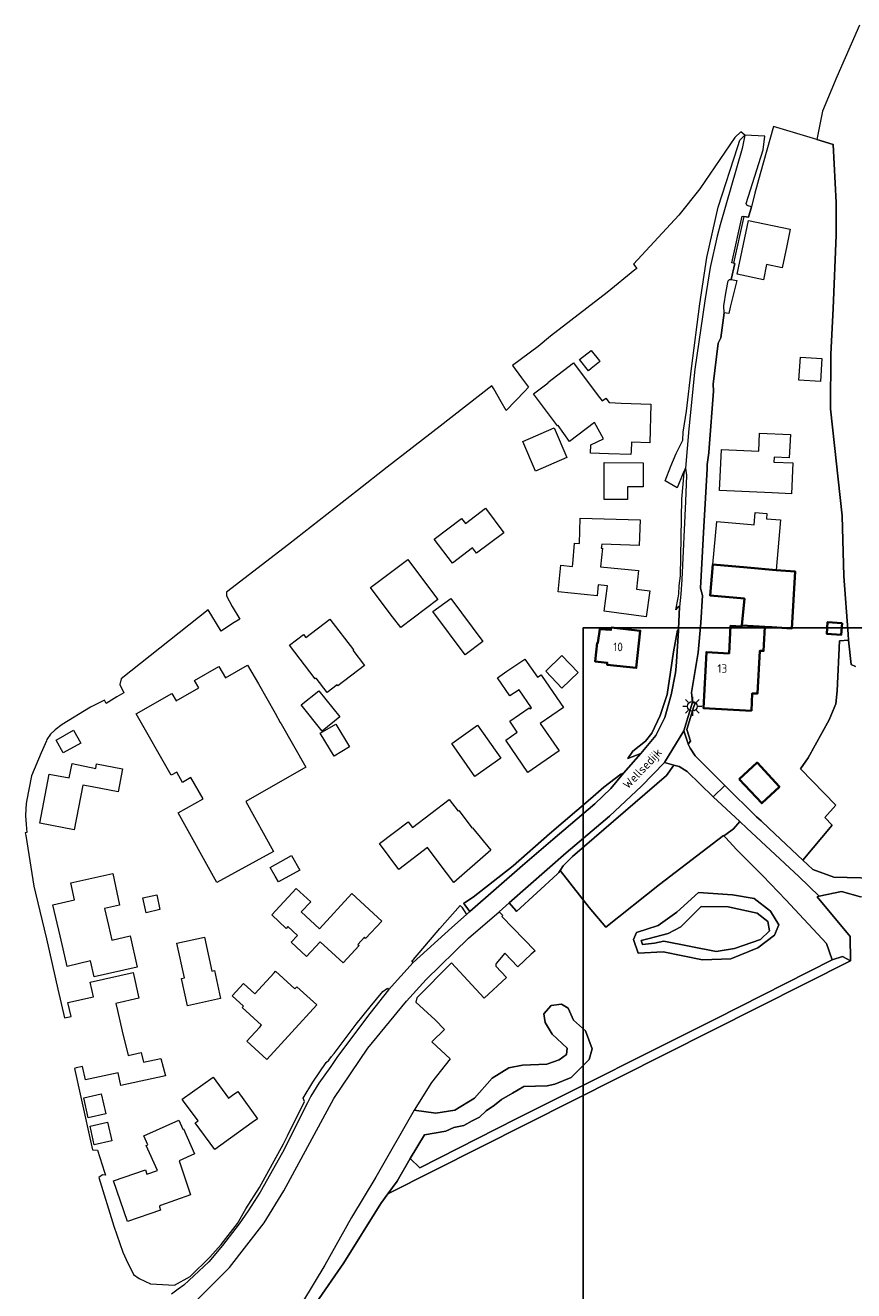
# Model space of a CAD drawing. Extents: x 142153 to 144711, y 416041 to 417656.
# Tile 7 of 25: x 142441 to 142614, y 417245 to 417510. Entities that reach past the tile are written whole.
import ezdxf
from ezdxf.enums import TextEntityAlignment as Align

# ---------------------------------------------------------------- set-up
doc = ezdxf.new("R2010")
doc.units = 0
for name, color, linetype, lineweight in [('B-PV-GR-BOUWLAND-GV', 80, 'Continuous', 13), ('B-PV-GR-GRAS-GV', 252, 'Continuous', 13), ('B-PV-KL-ET_LS_OV_LICHTMAST-S', 190, 'Continuous', 25), ('B-PV-OG-BEBOUWING-GV', 7, 'Continuous', 35), ('B-PV-OG-BEBOUWING-T18', 1, 'Continuous', 18), ('B-PV-OG-BEBOUWING_LOODS-GV', 7, 'Continuous', 35), ('B-PV-OG-TERREIN_ERF-GV', 7, 'Continuous', 18), ('B-PV-OG-TERREIN_ONBEGROEID-GV', 7, 'Continuous', 18), ('B-PV-OG-TOPOGRAFIE-T18', 1, 'Continuous', 18), ('B-PV-OG-WATER_MEER-GV', 140, 'Continuous', 18), ('B-PV-OG-WATER_SLOOT-GV', 120, 'Continuous', 18), ('B-PV-OG-WEG-GV', 7, 'Continuous', 18), ('B-PV-VH-VERHARDING_ASFALT-GV', 252, 'Continuous', 18), ('B-PV-VH-VERHARDING_BETONSTRAATSTEEN-GV', 252, 'Continuous', 18)]:
    doc.layers.add(name, color=color, linetype=linetype, lineweight=lineweight)
doc.styles.add('NLCS-ISO-M1000-T18', font='NLCS-ISO.ttf', dxfattribs={"height": 1.8})

# ---------------------------------------------------------------- blocks, each defined once
blk = doc.blocks.new('SKL-ET_OV_LICHTMAST-SO')
at = {"color": 0, "linetype": 'ByBlock', "lineweight": 18}
for points in [[(-1.25, 0), (-2, 0)], [(-1.41, 1.41), (-0.88, 0.88)], [(0, 2), (0, 1.25)], [(0.88, 0.88), (1.41, 1.41)], [(2, 0), (1.25, 0)], [(-1.41, -1.41), (-0.88, -0.88)], [(0, -1.25), (0, -2)], [(0.88, -0.88), (1.41, -1.41)]]:
    blk.add_lwpolyline(points, dxfattribs=at)
blk.add_circle((0, 0), 1, dxfattribs=at)

msp = doc.modelspace()

# ---------------------------------------------------------------- linework, layer by layer
at = {"layer": 'B-PV-GR-BOUWLAND-GV'}
for points in [[(142614.657, 417375.995), (142613.789, 417376.44), (142613.25, 417381.477), (142611.334, 417381.393), (142610.868, 417370.915), (142610.572, 417368.185), (142609.154, 417364.841), (142604.793, 417356.861), (142603.185, 417354.554), (142610.529, 417346.912), (142608.286, 417344.33), (142609.815, 417342.727), (142603.66, 417335.411), (142605.767, 417333.433), (142610.133, 417331.845), (142621.377, 417331.581)], [(142615.735, 417327.687), (142611.72, 417328.802), (142607.03, 417327.828), (142606.622, 417327.743), (142613.568, 417319.409), (142613.617, 417314.299), (142516.645, 417265.481), (142515.189, 417263.451), (142507.423, 417250.997), (142495.828, 417234.209)]]:
    msp.add_lwpolyline(points, dxfattribs=at)
at = {"layer": 'B-PV-GR-GRAS-GV'}
msp.add_lwpolyline([(142615.535, 417510.375), (142610.766, 417499.584), (142607.772, 417492.386), (142606.602, 417486.412), (142610.015, 417485.388), (142610.625, 417473.206), (142610.636, 417466.403), (142610.025, 417451.03), (142609.538, 417441.471), (142609.421, 417429.998), (142611.917, 417407.564), (142612.242, 417394.932), (142613.116, 417382.733), (142613.25, 417381.477), (142613.789, 417376.44), (142614.657, 417375.995)], dxfattribs=at)
for points in [[(142584.823, 417348.696), (142579.359, 417353.988), (142577.697, 417355.06), (142576.588, 417355.346), (142575.023, 417353.115), (142555.36, 417336.179), (142553.365, 417334.182), (142552.731, 417333.223), (142558.808, 417325.46), (142562.305, 417321.372), (142573.613, 417330.311), (142586.998, 417340.555), (142587.057, 417340.492), (142587.468, 417340.788), (142589.094, 417341.972), (142590.413, 417343.5)], [(142607.03, 417327.828), (142602.777, 417332.007), (142591.913, 417342.106), (142590.413, 417343.5), (142589.094, 417341.972), (142587.468, 417340.788), (142587.057, 417340.492), (142587.466, 417340.056), (142589.72, 417337.647), (142595.267, 417332.119), (142600.044, 417327.116), (142608.625, 417317.964), (142609.785, 417314.495), (142611.927, 417315.194), (142613.617, 417314.299), (142613.568, 417319.409), (142606.622, 417327.743)], [(142613.617, 417314.299), (142611.927, 417315.194), (142609.785, 417314.495), (142585.415, 417302.172), (142543.55, 417281.192), (142523.348, 417270.918), (142521.271, 417272.88), (142518.557, 417268.146), (142516.645, 417265.481)]]:
    msp.add_lwpolyline(points, close=True, dxfattribs=at)
at = {"layer": 'B-PV-OG-BEBOUWING-GV'}
for points in [[(142591.968, 417396.723), (142584.788, 417397.346), (142584.21, 417390.853), (142591.388, 417390.214), (142590.833, 417384.603), (142595.687, 417384.295), (142597.146, 417384.203), (142601.332, 417383.952), (142602.022, 417395.915), (142598.033, 417396.197)], [(142563.453, 417384.151), (142563.397, 417383.641), (142561.04, 417383.827), (142560.686, 417380.923), (142560.508, 417380.943), (142560.08, 417377.052), (142562.637, 417376.771), (142562.593, 417376.374), (142568.707, 417375.701), (142569.562, 417383.479)], [(142592.844, 417366.725), (142593.039, 417370.362), (142594.128, 417370.304), (142594.644, 417379.281), (142595.416, 417379.24), (142595.687, 417384.295), (142590.833, 417384.603), (142590.814, 417384.406), (142588.491, 417384.531), (142588.18, 417378.748), (142583.408, 417379.004), (142582.777, 417367.265)], [(142611.876, 417385.102), (142608.829, 417385.307), (142608.663, 417382.848), (142611.711, 417382.641)]]:
    msp.add_lwpolyline(points, close=True, dxfattribs=at)
at = {"layer": 'B-PV-OG-BEBOUWING_LOODS-GV'}
msp.add_lwpolyline([(142590.323, 417352.388), (142595.028, 417347.337), (142598.743, 417350.798), (142594.037, 417355.849)], close=True, dxfattribs=at)
at = {"layer": 'B-PV-OG-TERREIN_ERF-GV'}
for points in [[(142575.976, 417417.952), (142577.081, 417420.635), (142578.511, 417423.441), (142578.519, 417425.087), (142579.231, 417429.521), (142580.266, 417438.45), (142582.065, 417452.022), (142583.523, 417461.69), (142585.898, 417472.276), (142590.009, 417484.994), (142590.434, 417486.335), (142591.486, 417487.374), (142590.662, 417488.071), (142589.387, 417486.846), (142582.02, 417476.117), (142577.67, 417470.606), (142568.142, 417460.339), (142568.819, 417459.424), (142568.432, 417459.102), (142562.61, 417454.402), (142550.748, 417445.223), (142548.144, 417443.085), (142542.796, 417439.091), (142544.645, 417436.464), (142546.147, 417434.505), (142545.372, 417433.697), (142541.438, 417429.672), (142540.378, 417431.474), (142538.878, 417434.196), (142538.402, 417434.788), (142527.591, 417426.365), (142516.452, 417417.768), (142510.283, 417412.852), (142495.824, 417401.549), (142482.791, 417391.566), (142482.79, 417390.819), (142483.999, 417388.586), (142485.556, 417385.917), (142484.08, 417384.972), (142481.647, 417383.415), (142478.941, 417387.888), (142460.683, 417373.376), (142460.417, 417372.25), (142461.273, 417370.5), (142459.796, 417369.615), (142457.593, 417368.249), (142457.194, 417368.937), (142454.303, 417367.44), (142448.344, 417363.819), (142446.854, 417362.744), (142445.91, 417361.801), (142445.153, 417360.681), (142445.031, 417360.403), (142443.933, 417357.899), (142441.905, 417353.106), (142440.877, 417347.698), (142440.785, 417347.209), (142440.7, 417346.131), (142440.615, 417344.674), (142440.721, 417343.779), (142440.778, 417342.881), (142440.933, 417341.23), (142440.605, 417341.158), (142440.749, 417340.564), (142442.399, 417329.973), (142442.717, 417328.508), (142445.018, 417318.906), (142447.421, 417308.354), (142448.815, 417302.334), (142450.208, 417302.656), (142449.542, 417305.541), (142454.882, 417306.774), (142454.181, 417309.81), (142463.191, 417311.889), (142464.441, 417306.469), (142459.583, 417305.348), (142459.914, 417303.915), (142460.946, 417299.579), (142462.157, 417294.493), (142464.935, 417295.095), (142465.381, 417293.037), (142469.039, 417293.83), (142470.033, 417290.218), (142460.663, 417288.187), (142460.086, 417290.849), (142453.205, 417289.357), (142452.597, 417292.164), (142451.242, 417291.85), (142450.949, 417291.751), (142452.268, 417285.759), (142454.709, 417274.712), (142455.726, 417274.591), (142457.226, 417269.993), (142457.409, 417269.414), (142456.769, 417269.428), (142456.03, 417268.918), (142456.014, 417268.907), (142459.201, 417258.684), (142461.041, 417253.271), (142461.785, 417251.678), (142463.317, 417248.539), (142464.488, 417247.759), (142466.839, 417246.606), (142471.901, 417246.305), (142475.198, 417248.172), (142479.281, 417252.223), (142481.681, 417254.849), (142485.109, 417259.236), (142486.86, 417262.335), (142489.685, 417266.796), (142494.734, 417275.955), (142495.553, 417277.598), (142499.134, 417284.844), (142498.839, 417285.492), (142500.891, 417288.877), (142503.713, 417292.985), (142504.246, 417293.51), (142504.817, 417294.258), (142505.355, 417294.877), (142509.951, 417301.059), (142512.892, 417304.669), (142515.545, 417307.893), (142516.529, 417308.54), (142516.75, 417308.236), (142521.951, 417313.987), (142521.642, 417314.291), (142522.031, 417314.584), (142527.538, 417321.099), (142531.766, 417325.922), (142532.106, 417325.539), (142533.148, 417324.004), (142533.848, 417324.645), (142532.707, 417326.084), (142532.523, 417326.346), (142534.493, 417327.643), (142542.918, 417334.192), (142550.549, 417340.908), (142559.128, 417348.239), (142561.93, 417350.681), (142565.477, 417353.452), (142566.058, 417353.632), (142569.676, 417357.78), (142569.657, 417357.773), (142566.975, 417356.733), (142567.968, 417358.25), (142570.654, 417360.372), (142571.979, 417362.003), (142573.701, 417365.753), (142575.184, 417370.13), (142575.892, 417374.781), (142576.545, 417379.034), (142577.332, 417383.635), (142577.555, 417383.796), (142577.796, 417388.479), (142577.512, 417388.531), (142577.016, 417387.884), (142577.526, 417390.393), (142577.634, 417391.236), (142577.728, 417392.886), (142577.98, 417394.979), (142578.301, 417411.06), (142578.778, 417416.587), (142579.034, 417417.592), (142578.475, 417416.405), (142577.29, 417413.463), (142574.792, 417414.881)], [(142610.625, 417473.206), (142610.015, 417485.388), (142606.602, 417486.412), (142597.501, 417489.143), (142594.716, 417479.253), (142593.568, 417475.165), (142592.863, 417472.298), (142592.253, 417470.14), (142591.241, 417470.323), (142589.118, 417460.531), (142589.365, 417460.449), (142588.582, 417457.076), (142589.792, 417456.862), (142588.437, 417451.32), (142588.105, 417450.001), (142587.123, 417450.147), (142586.441, 417444.861), (142585.902, 417443.771), (142584.84, 417435.163), (142584.905, 417433.67), (142583.991, 417421.831), (142583.909, 417420.788), (142583.576, 417418.321), (142583.552, 417417.453), (142583.144, 417410.075), (142582.872, 417405.348), (142582.157, 417392.427), (142582.572, 417390.892), (142582.267, 417385.122), (142581.675, 417378.944), (142580.287, 417370.516), (142580.513, 417368.526), (142581.046, 417368.229), (142580.791, 417367.585), (142579.297, 417362.765), (142580.087, 417360.336), (142579.61, 417359.735), (142580.047, 417358.845), (142581.09, 417357.271), (142587.258, 417351.018), (142593.926, 417344.45), (142594.919, 417343.619), (142596.592, 417342.049), (142603.66, 417335.411), (142609.815, 417342.727), (142608.286, 417344.33), (142610.529, 417346.912), (142603.185, 417354.554), (142604.793, 417356.861), (142609.154, 417364.841), (142610.572, 417368.185), (142610.868, 417370.915), (142611.334, 417381.393), (142613.25, 417381.477), (142613.116, 417382.733), (142612.242, 417394.932), (142611.917, 417407.564), (142609.421, 417429.998), (142609.538, 417441.471), (142610.025, 417451.03), (142610.636, 417466.403)], [(142589.891, 417458.189), (142592.244, 417469.458), (142601.01, 417467.628), (142600.285, 417464.158), (142599.317, 417459.524), (142596.033, 417460.21), (142595.372, 417457.045)], [(142556.825, 417440.326), (142559.23, 417442.23), (142560.971, 417440.031), (142561.079, 417439.895), (142560.996, 417439.829), (142559.246, 417438.445), (142558.673, 417437.992)], [(142552.312, 417426.506), (142552.182, 417426.41), (142547.174, 417433.165), (142550.225, 417435.427), (142550.137, 417435.543), (142555.523, 417439.624), (142560.739, 417432.739), (142561.548, 417431.691), (142562.276, 417432.19), (142562.321, 417432.221), (142563.027, 417431.308), (142565.56, 417431.21), (142571.798, 417431.002), (142571.526, 417422.87), (142567.681, 417422.993), (142567.629, 417421.12), (142567.599, 417420.44), (142562.926, 417420.589), (142559.127, 417420.71), (142559.163, 417422.447), (142561.849, 417423.695), (142559.945, 417427.109), (142554.712, 417423.153)], [(142602.835, 417435.988), (142603.153, 417440.803), (142607.627, 417440.508), (142607.31, 417435.693)], [(142547.61, 417416.948), (142544.917, 417423.166), (142551.494, 417426.014), (142554.187, 417419.796)], [(142594.561, 417424.895), (142601.021, 417424.585), (142600.788, 417419.726), (142597.596, 417419.879), (142597.547, 417418.85), (142601.542, 417418.659), (142601.231, 417412.177), (142597.236, 417412.369), (142593.968, 417412.526), (142586.169, 417412.901), (142586.582, 417421.495), (142594.38, 417421.102)], [(142570.145, 417418.691), (142570.126, 417413.619), (142566.889, 417413.631), (142566.879, 417410.983), (142561.976, 417411.002), (142562.005, 417418.722)], [(142537.133, 417409.143), (142540.931, 417404.008), (142535.204, 417399.773), (142534.399, 417400.844), (142530.147, 417397.646), (142526.342, 417402.706), (142532.101, 417407.036), (142532.906, 417405.965)], [(142593.631, 417408.274), (142596.121, 417408.052), (142596.024, 417406.957), (142598.932, 417406.698), (142598.033, 417396.197), (142602.022, 417395.915), (142601.332, 417383.952), (142597.146, 417384.203), (142595.687, 417384.295), (142595.416, 417379.24), (142594.644, 417379.281), (142594.128, 417370.304), (142593.039, 417370.362), (142592.844, 417366.725), (142582.777, 417367.265), (142583.408, 417379.004), (142588.18, 417378.748), (142588.491, 417384.531), (142590.814, 417384.406), (142590.833, 417384.603), (142591.388, 417390.214), (142584.21, 417390.853), (142584.788, 417397.346), (142585.592, 417406.379), (142592.773, 417405.74), (142593.401, 417405.684)], [(142556.982, 417407.113), (142569.497, 417406.712), (142569.326, 417401.364), (142561.467, 417401.621), (142561.382, 417400.798), (142561.6, 417400.776), (142561.203, 417396.907), (142569.191, 417396.087), (142568.792, 417392.207), (142571.538, 417391.84), (142570.81, 417386.395), (142561.961, 417387.578), (142562.67, 417392.878), (142560.744, 417393.076), (142560.51, 417390.794), (142552.33, 417391.635), (142552.901, 417397.196), (142555.328, 417396.946), (142555.379, 417397.505), (142555.774, 417401.815), (142556.811, 417401.753)], [(142517.619, 417386.423), (142516.929, 417387.342), (142513.006, 417392.56), (142520.799, 417398.418), (142524.721, 417393.2), (142527.101, 417390.033), (142519.324, 417384.151)], [(142536.542, 417381.204), (142532.808, 417378.433), (142526.084, 417387.496), (142529.818, 417390.267)], [(142495.999, 417380.434), (142498.921, 417382.677), (142499.406, 417382.044), (142504.473, 417385.934), (142509.402, 417379.514), (142509.274, 417379.416), (142511.733, 417376.213), (142506.16, 417371.934), (142505.999, 417372.144), (142503.913, 417370.543), (142501.615, 417373.536), (142501.413, 417373.381)], [(142560.508, 417380.943), (142560.686, 417380.923), (142561.04, 417383.827), (142563.397, 417383.641), (142563.453, 417384.151), (142569.562, 417383.479), (142568.707, 417375.701), (142562.593, 417376.374), (142562.637, 417376.771), (142560.08, 417377.052)], [(142608.829, 417385.307), (142611.876, 417385.102), (142611.711, 417382.641), (142608.663, 417382.848)], [(142499.45, 417354.896), (142486.832, 417347.694), (142492.616, 417337.233), (142480.774, 417330.686), (142472.669, 417345.347), (142477.893, 417348.235), (142475.33, 417352.726), (142473.588, 417351.708), (142472.356, 417353.834), (142471.214, 417353.183), (142463.856, 417366.074), (142471.334, 417370.342), (142472.224, 417368.782), (142476.964, 417371.488), (142476.064, 417373.066), (142481.194, 417375.995), (142482.557, 417373.607), (142487.23, 417376.273), (142489.471, 417372.371), (142492.994, 417366.187), (142494.068, 417364.275), (142494.268, 417363.973)], [(142549.011, 417373.912), (142553.474, 417367.406), (142548.561, 417364.037), (142552.521, 417358.303), (142546.007, 417353.805), (142541.335, 417360.57), (142543.758, 417362.243), (142542.196, 417364.52), (142546.248, 417367.3), (142546.39, 417367.093), (142546.754, 417367.342), (142544.163, 417371.128), (142542.238, 417369.814), (142539.628, 417373.637), (142541.595, 417374.98), (142545.358, 417377.549), (142547.974, 417373.73), (142548.765, 417374.27)], [(142556.506, 417374.738), (142553.141, 417371.479), (142549.72, 417375.012), (142553.086, 417378.27)], [(142506.544, 417365.438), (142502.833, 417362.451), (142498.426, 417367.926), (142502.137, 417370.913)], [(142505.694, 417363.939), (142508.567, 417359.155), (142505.34, 417357.217), (142502.467, 417362.002)], [(142540.302, 417356.763), (142534.88, 417352.955), (142530.018, 417359.879), (142535.44, 417363.687)], [(142452.251, 417359.91), (142448.578, 417357.867), (142447.069, 417360.58), (142450.742, 417362.622)], [(142450.884, 417341.778), (142443.631, 417343.161), (142445.594, 417353.456), (142449.819, 417352.651), (142450.432, 417355.633), (142455.374, 417354.617), (142455.553, 417355.557), (142460.999, 417354.518), (142460.083, 417349.715), (142454.637, 417350.753), (142452.667, 417351.129)], [(142590.323, 417352.388), (142594.037, 417355.849), (142598.743, 417350.798), (142595.028, 417347.337)], [(142529.5, 417348.093), (142531.337, 417345.673), (142531.501, 417345.797), (142534.278, 417342.14), (142534.361, 417342.203), (142538.23, 417337.523), (142530.429, 417330.751), (142527.404, 417334.803), (142524.951, 417338.033), (142518.951, 417333.476), (142514.855, 417338.871), (142520.909, 417343.468), (142521.824, 417342.264)], [(142595.267, 417332.119), (142589.72, 417337.647), (142587.466, 417340.056), (142587.057, 417340.492), (142586.998, 417340.555), (142573.613, 417330.311), (142562.305, 417321.372), (142558.808, 417325.46), (142552.731, 417333.223), (142552.449, 417332.797), (142552.104, 417332.491), (142543.594, 417324.669), (142543.454, 417324.83), (142542.029, 417326.468), (142539.968, 417324.583), (142540.738, 417323.785), (142540.544, 417323.594), (142547.494, 417316.408), (142546.711, 417315.68), (142543.849, 417313.019), (142541.148, 417315.924), (142539.37, 417313.743), (142539.277, 417313.546), (142539.246, 417313.17), (142541.493, 417310.814), (142536.832, 417306.511), (142529.976, 417313.899), (142522.674, 417306.564), (142522.516, 417305.617), (142526.552, 417301.913), (142528.512, 417299.923), (142525.88, 417297.33), (142529.69, 417293.75), (142525.765, 417288.776), (142522.126, 417283.021), (142526.682, 417282.345), (142530.681, 417283.036), (142534.773, 417285.492), (142538.488, 417289.682), (142541.966, 417291.85), (142544.831, 417292.402), (142549.967, 417292.616), (142552.58, 417293.567), (142554.117, 417294.654), (142554.214, 417296.026), (142551.049, 417298.943), (142549.605, 417301.392), (142549.367, 417303.201), (142550.894, 417304.931), (142553.033, 417305.205), (142554.404, 417304.362), (142555.561, 417301.89), (142558.077, 417299.648), (142559.464, 417295.864), (142558.824, 417293.594), (142555.029, 417289.856), (142551.652, 417288.48), (142550.004, 417288.077), (142545.144, 417287.944), (142542.77, 417286.549), (142540.465, 417285.211), (142539.006, 417284.069), (142537.231, 417282.845), (142535.809, 417281.568), (142534.272, 417280.786), (142532.559, 417279.788), (142530.493, 417279.379), (142528.754, 417278.635), (142524.313, 417277.861), (142521.271, 417272.88), (142523.348, 417270.918), (142543.55, 417281.192), (142585.415, 417302.172), (142609.785, 417314.495), (142608.625, 417317.964), (142600.044, 417327.116)], [(142498.186, 417333.288), (142493.705, 417330.853), (142492.993, 417332.062), (142491.927, 417333.872), (142496.396, 417336.4)], [(142460.39, 417325.969), (142457.197, 417325.268), (142458.028, 417321.723), (142458.746, 417318.661), (142462.587, 417319.535), (142464.073, 417313.007), (142455.045, 417310.952), (142454.291, 417314.268), (142449.418, 417313.126), (142448.552, 417316.831), (142447.911, 417319.533), (142446.358, 417326.041), (142450.941, 417327.115), (142450.164, 417330.651), (142458.939, 417332.578)], [(142492.266, 417323.911), (142497.423, 417329.495), (142500.457, 417326.693), (142498.469, 417324.54), (142502.281, 417321.019), (142509.093, 417328.394), (142515.335, 417322.63), (142511.974, 417318.991), (142511.699, 417319.245), (142510.322, 417317.753), (142510.596, 417317.5), (142507.225, 417313.849), (142502.413, 417318.297), (142499.591, 417315.241), (142496.352, 417318.232), (142497.655, 417319.643), (142495.666, 417321.479), (142495.314, 417321.097)], [(142573.311, 417321.742), (142577.212, 417324.479), (142581.753, 417328.606), (142588.871, 417328.153), (142593.457, 417327.356), (142596.889, 417324.706), (142598.608, 417321.821), (142597.682, 417319.654), (142594.208, 417317.026), (142588.51, 417314.733), (142582.633, 417314.546), (142574.378, 417316.202), (142569.123, 417315.908), (142568.165, 417318.786), (142568.761, 417320.219)], [(142468.837, 417325.029), (142465.932, 417324.391), (142465.247, 417327.508), (142468.152, 417328.146)], [(142479.709, 417312.137), (142480.287, 417312.261), (142481.547, 417306.388), (142474.609, 417304.899), (142473.39, 417310.58), (142473.977, 417310.706), (142472.411, 417317.998), (142478.185, 417319.237)], [(142492.802, 417311.811), (142493.075, 417312.109), (142497.113, 417308.416), (142497.533, 417308.876), (142501.708, 417305.056), (142491.249, 417293.619), (142487.072, 417297.439), (142489.728, 417300.343), (142490.152, 417300.806), (142486.093, 417304.518), (142486.336, 417304.784), (142483.957, 417306.961), (142486.332, 417309.555), (142488.708, 417307.381)], [(142480.029, 417289.918), (142483.194, 417285.527), (142484.024, 417286.129), (142485.15, 417286.946), (142489.311, 417281.212), (142488.185, 417280.395), (142480.377, 417274.73), (142476.254, 417280.341), (142476.874, 417280.789), (142473.761, 417284.921), (142473.486, 417285.286)], [(142457.46, 417282.245), (142453.785, 417281.419), (142452.849, 417285.589), (142456.524, 417286.415)], [(142458.731, 417276.581), (142455.056, 417275.756), (142454.175, 417279.681), (142457.85, 417280.506)], [(142476.086, 417273.871), (142472.854, 417272.354), (142475.26, 417265.226), (142468.935, 417263.046), (142468.742, 417262.906), (142468.715, 417262.729), (142468.925, 417262.028), (142462.047, 417259.639), (142459.087, 417268.16), (142465.814, 417270.497), (142466.113, 417269.613), (142468.311, 417270.346), (142465.97, 417275.595), (142466.289, 417275.737), (142465.441, 417277.645), (142472.767, 417280.901), (142473.616, 417278.993), (142473.777, 417279.065)]]:
    msp.add_lwpolyline(points, close=True, dxfattribs=at)
at = {"layer": 'B-PV-OG-TERREIN_ONBEGROEID-GV'}
msp.add_lwpolyline([(142584.823, 417348.696), (142590.413, 417343.5), (142591.913, 417342.106), (142602.777, 417332.007), (142607.03, 417327.828), (142611.72, 417328.802), (142615.735, 417327.687), (142640.491, 417328.984), (142684.509, 417330.667), (142684.745, 417334.227), (142621.377, 417331.581), (142610.133, 417331.845), (142605.767, 417333.433), (142603.66, 417335.411), (142596.592, 417342.049), (142594.919, 417343.619), (142593.926, 417344.45), (142587.258, 417351.018)], close=True, dxfattribs=at)
at = {"layer": 'B-PV-OG-WATER_MEER-GV'}
msp.add_lwpolyline([(142594.751, 417318.748), (142596.675, 417320.623), (142596.312, 417322.516), (142594.077, 417324.304), (142587.984, 417325.62), (142582.335, 417325.71), (142578.03, 417321.449), (142575.43, 417320.037), (142571.453, 417318.963), (142569.74, 417318.541), (142569.993, 417317.73), (142572.533, 417317.996), (142574.51, 417318.409), (142585.493, 417316.243), (142589.323, 417316.879)], close=True, dxfattribs=at)
at = {"layer": 'B-PV-OG-WATER_SLOOT-GV'}
for points in [[(142593.457, 417327.356), (142588.871, 417328.153), (142581.753, 417328.606), (142577.212, 417324.479), (142573.311, 417321.742), (142568.761, 417320.219), (142568.165, 417318.786), (142569.123, 417315.908), (142574.378, 417316.202), (142582.633, 417314.546), (142588.51, 417314.733), (142594.208, 417317.026), (142597.682, 417319.654), (142598.608, 417321.821), (142596.889, 417324.706)], [(142594.751, 417318.748), (142589.323, 417316.879), (142585.493, 417316.243), (142574.51, 417318.409), (142572.533, 417317.996), (142569.993, 417317.73), (142569.74, 417318.541), (142571.453, 417318.963), (142575.43, 417320.037), (142578.03, 417321.449), (142582.335, 417325.71), (142587.984, 417325.62), (142594.077, 417324.304), (142596.312, 417322.516), (142596.675, 417320.623)]]:
    msp.add_lwpolyline(points, close=True, dxfattribs=at)
msp.add_lwpolyline([(142495.828, 417234.209), (142507.423, 417250.997), (142515.189, 417263.451), (142516.645, 417265.481), (142518.557, 417268.146), (142521.271, 417272.88), (142524.313, 417277.861), (142528.754, 417278.635), (142530.493, 417279.379), (142532.559, 417279.788), (142534.272, 417280.786), (142535.809, 417281.568), (142537.231, 417282.845), (142539.006, 417284.069), (142540.465, 417285.211), (142542.77, 417286.549), (142545.144, 417287.944), (142550.004, 417288.077), (142551.652, 417288.48), (142555.029, 417289.856), (142558.824, 417293.594), (142559.464, 417295.864), (142558.077, 417299.648), (142555.561, 417301.89), (142554.404, 417304.362), (142553.033, 417305.205), (142550.894, 417304.931), (142549.367, 417303.201), (142549.605, 417301.392), (142551.049, 417298.943), (142554.214, 417296.026), (142554.117, 417294.654), (142552.58, 417293.567), (142549.967, 417292.616), (142544.831, 417292.402), (142541.966, 417291.85), (142538.488, 417289.682), (142534.773, 417285.492), (142530.681, 417283.036), (142526.682, 417282.345), (142522.126, 417283.021), (142514.085, 417268.978), (142509.007, 417260.493), (142503.411, 417250.527), (142498.71, 417242.758)], dxfattribs=at)
at = {"layer": 'B-PV-OG-WEG-GV'}
for points in [[(142569.676, 417357.78), (142572.85, 417361.532), (142574.673, 417365.29), (142576.063, 417370.077), (142576.956, 417374.688), (142577.059, 417376.006), (142577.538, 417383.465), (142577.555, 417383.796), (142577.332, 417383.635), (142576.545, 417379.034), (142575.892, 417374.781), (142575.184, 417370.13), (142573.701, 417365.753), (142571.979, 417362.003), (142570.654, 417360.372), (142567.968, 417358.25), (142566.975, 417356.733), (142569.657, 417357.773)], [(142579.61, 417359.735), (142580.087, 417360.336), (142579.297, 417362.765), (142580.791, 417367.585), (142581.046, 417368.229), (142580.513, 417368.526), (142578.72, 417362.539), (142579.587, 417359.782)], [(142552.104, 417332.491), (142552.449, 417332.797), (142552.731, 417333.223), (142553.365, 417334.182), (142555.36, 417336.179), (142575.023, 417353.115), (142576.588, 417355.346), (142574.608, 417355.856), (142569.811, 417350.916), (142563.121, 417344.614), (142554.035, 417336.966), (142542.029, 417326.468), (142543.454, 417324.83), (142543.594, 417324.669)], [(142533.848, 417324.645), (142544.87, 417334.295), (142551.205, 417339.759), (142559.995, 417347.214), (142563.372, 417350.429), (142566.058, 417353.632), (142565.477, 417353.452), (142561.93, 417350.681), (142559.128, 417348.239), (142550.549, 417340.908), (142542.918, 417334.192), (142534.493, 417327.643), (142532.523, 417326.346), (142532.707, 417326.084)]]:
    msp.add_lwpolyline(points, close=True, dxfattribs=at)
at = {"layer": 'B-PV-VH-VERHARDING_ASFALT-GV'}
msp.add_lwpolyline([(142476.02, 417242.653), (142483.394, 417250.056), (142490.721, 417259.415), (142494.83, 417266.127), (142505.316, 417285.446), (142512.397, 417295.997), (142520.517, 417305.85), (142524.638, 417310.396), (142533.556, 417319.028), (142539.968, 417324.583), (142542.029, 417326.468), (142554.035, 417336.966), (142563.121, 417344.614), (142569.811, 417350.916), (142574.608, 417355.856), (142578.72, 417362.539), (142580.513, 417368.526), (142580.287, 417370.516), (142581.675, 417378.944), (142582.267, 417385.122), (142582.572, 417390.892), (142582.157, 417392.427), (142582.872, 417405.348), (142583.144, 417410.075), (142583.552, 417417.453), (142583.576, 417418.321), (142583.909, 417420.788), (142583.991, 417421.831), (142584.905, 417433.67), (142584.84, 417435.163), (142585.902, 417443.771), (142586.441, 417444.861), (142587.123, 417450.147), (142587.078, 417451.601), (142587.555, 417454.658), (142587.992, 417456.833), (142588.23, 417457.126), (142588.582, 417457.076), (142589.365, 417460.449), (142589.118, 417460.531), (142588.772, 417460.612), (142590.889, 417470.399), (142591.241, 417470.323), (142592.253, 417470.14), (142592.863, 417472.298), (142592.201, 417472.511), (142591.89, 417472.67), (142591.781, 417473.053), (142595.302, 417484.283), (142595.642, 417487.164), (142591.486, 417487.374), (142590.894, 417484.523), (142586.283, 417468.527), (142585.652, 417466.207), (142584.233, 417459.585), (142583.126, 417452.628), (142581.015, 417438.312), (142579.727, 417425.828), (142579.034, 417417.592), (142579.242, 417416.068), (142579.05, 417410.59), (142578.3, 417394.255), (142578.025, 417391.153), (142577.796, 417388.479), (142577.555, 417383.796), (142577.538, 417383.465), (142577.059, 417376.006), (142576.956, 417374.688), (142576.063, 417370.077), (142574.673, 417365.29), (142572.85, 417361.532), (142569.676, 417357.78), (142566.058, 417353.632), (142563.372, 417350.429), (142559.995, 417347.214), (142551.205, 417339.759), (142544.87, 417334.295), (142533.848, 417324.645), (142533.148, 417324.004), (142530.035, 417321.274), (142521.951, 417313.987), (142516.75, 417308.236), (142512.848, 417303.249), (142506.07, 417294.238), (142504.647, 417292.188), (142502.153, 417288.639), (142500.504, 417285.929), (142499.812, 417284.564), (142494.536, 417274.147), (142489.846, 417265.785), (142487.355, 417261.893), (142485.484, 417259.21), (142481.968, 417254.624), (142479.074, 417251.217), (142473.837, 417246.345), (142472.654, 417245.483), (142471.266, 417244.471)], dxfattribs=at)
at = {"layer": 'B-PV-VH-VERHARDING_BETONSTRAATSTEEN-GV'}
msp.add_lwpolyline([(142579.61, 417359.735), (142579.587, 417359.782), (142578.72, 417362.539), (142574.608, 417355.856), (142576.588, 417355.346), (142577.697, 417355.06), (142579.359, 417353.988), (142584.823, 417348.696), (142587.258, 417351.018), (142581.09, 417357.271), (142580.047, 417358.845)], close=True, dxfattribs=at)
at = {"layer": 'Defpoints'}
msp.add_lwpolyline([(142557.582, 416662.344), (144285.741, 416662.344), (144285.741, 417384.104), (142557.582, 417384.104)], close=True, dxfattribs=at)

# ---------------------------------------------------------------- block references
at = {"layer": 'B-PV-KL-ET_LS_OV_LICHTMAST-S'}
msp.add_blockref('SKL-ET_OV_LICHTMAST-SO', (142580.473, 417367.641), dxfattribs=at)

# ---------------------------------------------------------------- texts
at = {"layer": 'B-PV-OG-BEBOUWING-T18', "style": 'NLCS-ISO-M1000-T18'}
for s, p in [('10', (142564.894, 417380.091)), ('13', (142586.762, 417375.574))]:
    msp.add_text(s, height=1.8, dxfattribs=at).set_placement(p, align=Align.MIDDLE)
at = {"layer": 'B-PV-OG-TOPOGRAFIE-T18', "style": 'NLCS-ISO-M1000-T18'}
msp.add_text('Wellsedijk', height=1.8, rotation=46.5, dxfattribs=at).set_placement((142570.179, 417354.432), align=Align.MIDDLE)

doc.saveas('drawing.dxf')
